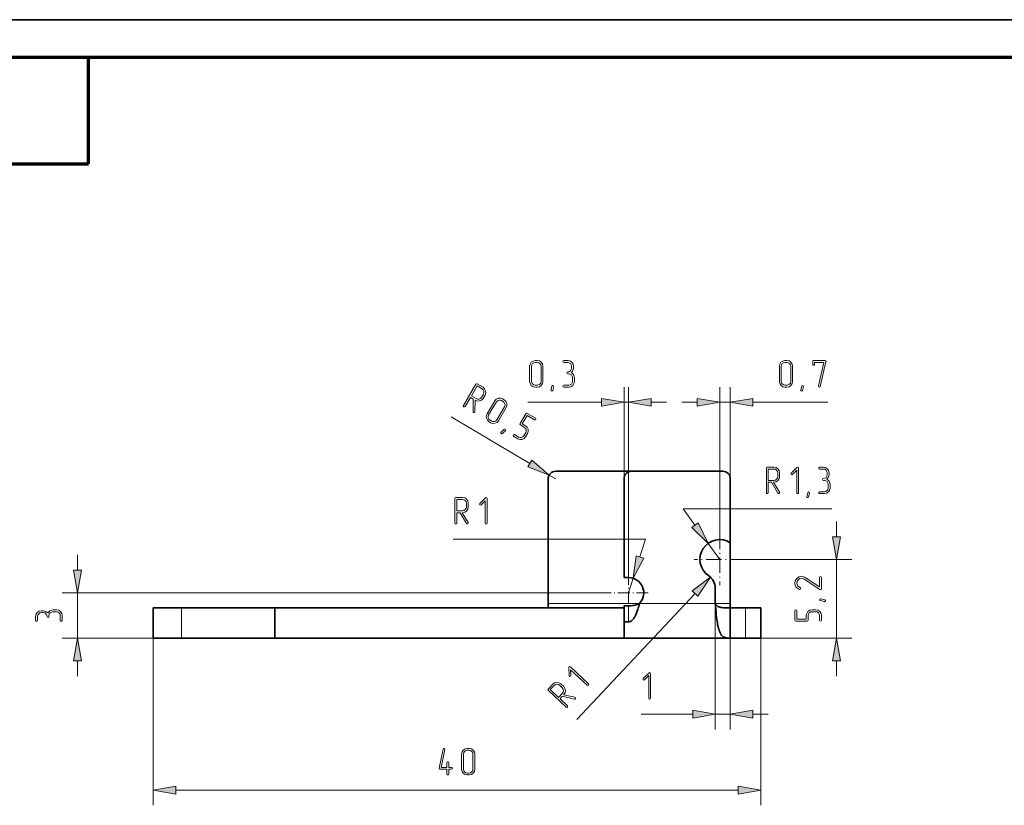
# Model space of a CAD drawing. Extents: x 0 to 420, y 0 to 297.
# Tile 4 of 13: x 81 to 211, y 194 to 297. Entities that reach past the tile are written whole.
import ezdxf

# ---------------------------------------------------------------- set-up
doc = ezdxf.new("R2010")
doc.units = 0
doc.linetypes.add('DASHDOT', pattern=[18.5, 12, -3, 0.5, -3])

msp = doc.modelspace()

# ---------------------------------------------------------------- linework, layer by layer
at = {"color": 7, "lineweight": 35}
for p, q in [((0, 297), (420, 297)), ((114.55, 219.51), (160.55, 219.51)), ((114.55, 215.51), (160.55, 215.51))]:
    msp.add_line(p, q, dxfattribs=at)
at = {"color": 7, "lineweight": 70}
for p, q in [((415, 292), (20, 292)), ((20, 278), (90, 278))]:
    msp.add_line(p, q, dxfattribs=at)
at = {"color": 7, "lineweight": 70, "ltscale": 0.35}
msp.add_line((90, 278), (90, 292), dxfattribs=at)
at = {"color": 7, "lineweight": 13, "ltscale": 0.302097}
for p, q in [((160.55, 236.51), (160.55, 248.6)), ((174.55, 236.51), (174.55, 248.6))]:
    msp.add_line(p, q, dxfattribs=at)
at = {"color": 7, "lineweight": 13}
for p, q in [((161.15, 224.11), (161.15, 248.6)), ((163.37, 228.57), (138.03, 228.57)), ((158.55, 221.51), (86.55, 221.51)), ((169.9, 221.42), (154.33, 204.8)), ((114.55, 215.51), (86.55, 215.51)), ((98.55, 215.51), (98.55, 193.51)), ((178.55, 215.51), (178.55, 193.51)), ((101.51, 195.51), (175.6, 195.51))]:
    msp.add_line(p, q, dxfattribs=at)
at = {"color": 7, "lineweight": 13, "ltscale": 0.482597}
msp.add_line((173.15, 229.29), (173.15, 248.6), dxfattribs=at)
at = {"color": 7, "lineweight": 13, "ltscale": 0.243285}
msp.add_line((147.87, 246.6), (157.6, 246.6), dxfattribs=at)
at = {"color": 7, "lineweight": 13, "ltscale": 0.015}
msp.add_line((160.55, 246.6), (161.15, 246.6), dxfattribs=at)
at = {"color": 7, "lineweight": 13, "ltscale": 0.05114}
msp.add_line((164.11, 246.6), (166.15, 246.6), dxfattribs=at)
at = {"color": 7, "lineweight": 13, "ltscale": 0.051139}
for p, q in [((168.15, 246.6), (170.2, 246.6)), ((188.55, 228.87), (188.55, 230.91)), ((88.55, 224.47), (88.55, 226.51)), ((88.55, 210.51), (88.55, 212.56)), ((188.55, 210.51), (188.55, 212.56)), ((177.51, 205.51), (179.55, 205.51))]:
    msp.add_line(p, q, dxfattribs=at)
at = {"color": 7, "lineweight": 13, "ltscale": 0.035}
msp.add_line((173.15, 246.6), (174.55, 246.6), dxfattribs=at)
at = {"color": 7, "lineweight": 13, "ltscale": 0.247217}
msp.add_line((177.51, 246.6), (187.4, 246.6), dxfattribs=at)
at = {"color": 7, "lineweight": 13, "ltscale": 0.301139}
msp.add_line((148.15, 238.53), (137.79, 244.67), dxfattribs=at)
at = {"color": 7, "lineweight": 35, "ltscale": 0.25}
msp.add_line((151.55, 237.51), (161.55, 237.51), dxfattribs=at)
at = {"color": 7, "lineweight": 35, "ltscale": 0.3}
msp.add_line((161.55, 237.51), (173.55, 237.51), dxfattribs=at)
at = {"color": 7, "lineweight": 35, "ltscale": 0.41}
msp.add_line((150.55, 220.11), (150.55, 236.51), dxfattribs=at)
at = {"color": 7, "lineweight": 13, "ltscale": 0.025}
msp.add_line((151.55, 236.51), (150.69, 237.02), dxfattribs=at)
at = {"color": 7, "lineweight": 35, "ltscale": 0.325}
msp.add_line((160.55, 236.51), (160.55, 223.51), dxfattribs=at)
at = {"color": 7, "lineweight": 35, "ltscale": 0.210228}
msp.add_line((174.55, 236.51), (174.55, 228.1), dxfattribs=at)
at = {"color": 7, "lineweight": 13, "ltscale": 0.490327}
msp.add_line((168.33, 232.57), (187.94, 232.57), dxfattribs=at)
at = {"color": 7, "lineweight": 13, "ltscale": 0.066648}
msp.add_line((169.89, 230.41), (168.33, 232.57), dxfattribs=at)
at = {"color": 7, "lineweight": 13, "ltscale": 0.061002}
msp.add_line((162.64, 226.24), (163.37, 228.57), dxfattribs=at)
at = {"color": 7, "linetype": 'DASHDOT', "lineweight": 13, "ltscale": 0.169}
for p, q in [((173.15, 229.29), (173.15, 222.53)), ((176.53, 225.91), (169.77, 225.91))]:
    msp.add_line(p, q, dxfattribs=at)
at = {"color": 7, "lineweight": 13, "ltscale": 0.065}
msp.add_line((173.15, 225.91), (171.63, 228.02), dxfattribs=at)
at = {"color": 7, "lineweight": 35, "ltscale": 0.199773}
msp.add_line((174.55, 220.11), (174.55, 228.1), dxfattribs=at)
at = {"color": 7, "lineweight": 13, "ltscale": 0.3505}
msp.add_line((176.53, 225.91), (190.55, 225.91), dxfattribs=at)
at = {"color": 7, "lineweight": 13, "ltscale": 0.26}
msp.add_line((188.55, 215.51), (188.55, 225.91), dxfattribs=at)
at = {"color": 7, "lineweight": 35, "ltscale": 0.015}
for p, q in [((160.55, 223.51), (161.15, 223.51)), ((150.55, 219.51), (150.55, 220.11)), ((160.55, 219.79), (161.15, 219.79)), ((174.55, 219.51), (174.55, 220.11)), ((160.55, 217.68), (161.15, 217.68))]:
    msp.add_line(p, q, dxfattribs=at)
at = {"color": 7, "linetype": 'DASHDOT', "lineweight": 13, "ltscale": 0.13}
for p, q in [((161.15, 224.11), (161.15, 218.91)), ((163.75, 221.51), (158.55, 221.51))]:
    msp.add_line(p, q, dxfattribs=at)
at = {"color": 7, "lineweight": 13, "ltscale": 0.05}
for p, q in [((161.15, 221.51), (161.75, 223.42)), ((172.55, 205.51), (174.55, 205.51))]:
    msp.add_line(p, q, dxfattribs=at)
at = {"color": 7, "lineweight": 35, "ltscale": 0.040132}
msp.add_line((172.55, 220.51), (172.55, 222.12), dxfattribs=at)
at = {"color": 7, "lineweight": 13, "ltscale": 0.15}
msp.add_line((88.55, 215.51), (88.55, 221.51), dxfattribs=at)
at = {"color": 7, "lineweight": 13, "ltscale": 0.425}
msp.add_line((172.55, 220.51), (172.55, 203.51), dxfattribs=at)
at = {"color": 7, "lineweight": 35, "ltscale": 0.093024}
for p, q in [((98.55, 219.51), (102.27, 219.51)), ((98.55, 215.51), (102.27, 215.51))]:
    msp.add_line(p, q, dxfattribs=at)
at = {"color": 7, "lineweight": 35, "ltscale": 0.1}
for p, q in [((98.55, 215.51), (98.55, 219.51)), ((114.55, 219.51), (114.55, 215.51)), ((178.55, 215.51), (178.55, 219.51))]:
    msp.add_line(p, q, dxfattribs=at)
at = {"color": 7, "lineweight": 35, "ltscale": 0.306976}
for p, q in [((102.27, 219.51), (114.55, 219.51)), ((102.27, 215.51), (114.55, 215.51))]:
    msp.add_line(p, q, dxfattribs=at)
at = {"color": 7, "lineweight": 13, "ltscale": 0.1}
for p, q in [((102.27, 215.51), (102.27, 219.51)), ((176.55, 215.51), (176.55, 219.51))]:
    msp.add_line(p, q, dxfattribs=at)
at = {"color": 7, "lineweight": 13, "ltscale": 0.300706}
msp.add_line((162.58, 220.11), (150.55, 220.11), dxfattribs=at)
at = {"color": 7, "lineweight": 35, "ltscale": 0.052868}
msp.add_line((160.55, 217.68), (160.55, 219.79), dxfattribs=at)
at = {"color": 7, "lineweight": 13, "ltscale": 0.052868}
msp.add_line((161.15, 217.68), (161.15, 219.79), dxfattribs=at)
at = {"color": 7, "lineweight": 13, "ltscale": 0.250303}
msp.add_line((162.58, 220.11), (172.59, 220.11), dxfattribs=at)
at = {"color": 7, "lineweight": 13, "ltscale": 0.04899}
msp.add_line((174.55, 220.11), (172.59, 220.11), dxfattribs=at)
at = {"color": 7, "lineweight": 13, "ltscale": 0.415}
msp.add_line((174.55, 220.11), (174.55, 203.51), dxfattribs=at)
at = {"color": 7, "lineweight": 35, "ltscale": 0.099636}
msp.add_line((174.55, 215.53), (174.55, 219.51), dxfattribs=at)
at = {"color": 7, "lineweight": 35, "ltscale": 0.05}
for p, q in [((174.55, 219.51), (176.55, 219.51)), ((176.55, 219.51), (178.55, 219.51)), ((174.55, 215.51), (176.55, 215.51)), ((176.55, 215.51), (178.55, 215.51))]:
    msp.add_line(p, q, dxfattribs=at)
at = {"color": 7, "lineweight": 35, "ltscale": 0.054202}
msp.add_line((160.55, 215.51), (160.55, 217.68), dxfattribs=at)
at = {"color": 7, "lineweight": 35, "ltscale": 0.35}
msp.add_line((160.55, 215.51), (174.55, 215.51), dxfattribs=at)
at = {"color": 7, "lineweight": 35, "ltscale": 0.000418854}
msp.add_line((174.55, 215.51), (174.55, 215.53), dxfattribs=at)
at = {"color": 7, "lineweight": 13, "ltscale": 0.4}
msp.add_line((174.55, 215.51), (190.55, 215.51), dxfattribs=at)
at = {"color": 7, "lineweight": 13, "ltscale": 0.170044}
msp.add_line((162.8, 205.51), (169.6, 205.51), dxfattribs=at)
at = {"color": 7, "lineweight": 13}
for points in [[(149.87, 249.34), (149.87, 251.34), (149.81, 251.63), (149.65, 251.88), (149.4, 252.04), (149.12, 252.1), (148.87, 252.1), (148.57, 252.03), (148.33, 251.87), (148.17, 251.62), (148.12, 251.34), (148.12, 249.34), (148.17, 249.06), (148.34, 248.82), (148.58, 248.65), (148.87, 248.6), (149.12, 248.6), (149.4, 248.65), (149.65, 248.82), (149.81, 249.06)], [(149.62, 249.34), (149.58, 249.14), (149.47, 248.99), (149.31, 248.88), (149.12, 248.85), (148.87, 248.85), (148.68, 248.88), (148.52, 248.99), (148.41, 249.15), (148.37, 249.34), (148.37, 251.34), (148.4, 251.53), (148.51, 251.7), (148.67, 251.8), (148.87, 251.84), (149.12, 251.84), (149.31, 251.8), (149.47, 251.7), (149.58, 251.53), (149.62, 251.34)], [(153.61, 250.51), (153.81, 250.77), (153.88, 251.09), (153.88, 251.34), (153.83, 251.63), (153.67, 251.88), (153.42, 252.04), (153.14, 252.1), (152.63, 252.1), (152.54, 252.05), (152.51, 251.97), (152.54, 251.88), (152.63, 251.84), (153.14, 251.84), (153.33, 251.8), (153.49, 251.7), (153.6, 251.53), (153.64, 251.34), (153.64, 251.09), (153.6, 250.9), (153.49, 250.74), (153.33, 250.63), (153.14, 250.6), (153.04, 250.56), (153.01, 250.47), (153.04, 250.38), (153.14, 250.35), (153.26, 250.35), (153.45, 250.3), (153.62, 250.2), (153.72, 250.03), (153.76, 249.84), (153.76, 249.34), (153.72, 249.15), (153.62, 248.99), (153.45, 248.88), (153.26, 248.85), (152.63, 248.85), (152.54, 248.81), (152.51, 248.72), (152.54, 248.63), (152.63, 248.6), (153.26, 248.6), (153.55, 248.65), (153.79, 248.82), (153.95, 249.06), (154.01, 249.34), (154.01, 249.84), (153.89, 250.24)], [(182.76, 249.34), (182.76, 251.34), (182.7, 251.63), (182.54, 251.88), (182.29, 252.04), (182.01, 252.1), (181.75, 252.1), (181.46, 252.03), (181.22, 251.87), (181.06, 251.62), (181.01, 251.34), (181.01, 249.34), (181.06, 249.06), (181.23, 248.82), (181.47, 248.65), (181.75, 248.6), (182.01, 248.6), (182.29, 248.65), (182.54, 248.82), (182.7, 249.06)], [(182.51, 249.34), (182.47, 249.14), (182.36, 248.99), (182.19, 248.88), (182.01, 248.85), (181.75, 248.85), (181.57, 248.88), (181.41, 248.99), (181.29, 249.15), (181.26, 249.34), (181.26, 251.34), (181.29, 251.53), (181.4, 251.7), (181.56, 251.8), (181.75, 251.84), (182.01, 251.84), (182.19, 251.8), (182.36, 251.7), (182.47, 251.53), (182.51, 251.34)], [(187.15, 251.94), (187.16, 251.98), (187.12, 252.06), (187.03, 252.1), (185.52, 252.1), (185.43, 252.06), (185.4, 251.97), (185.4, 251.59), (185.44, 251.5), (185.52, 251.47), (185.62, 251.5), (185.65, 251.59), (185.65, 251.84), (186.87, 251.84), (186.15, 248.75), (186.15, 248.71), (186.19, 248.63), (186.28, 248.6), (186.35, 248.62), (186.4, 248.69)], [(140.93, 246.88), (140.96, 246.86), (141.23, 246.76), (141.53, 246.78), (141.79, 246.9), (141.98, 247.12), (142.24, 247.55), (142.34, 247.83), (142.32, 248.12), (142.19, 248.39), (141.98, 248.58), (141.22, 249.03), (141.13, 249.04), (141.05, 248.98), (139.4, 246.18), (139.38, 246.09), (139.44, 246.02), (139.53, 246), (139.61, 246.06), (140.31, 247.24), (140.68, 247.02), (140.67, 245.36), (140.68, 245.29), (140.73, 245.25), (140.82, 245.24), (140.9, 245.29), (140.92, 245.36)], [(140.44, 247.46), (141.21, 248.75), (141.85, 248.36), (141.99, 248.23), (142.08, 248.06), (142.09, 247.86), (142.02, 247.68), (141.77, 247.25), (141.64, 247.1), (141.46, 247.02), (141.27, 247.01), (141.08, 247.08)], [(151.31, 248.66), (151.18, 248.17), (151.14, 248.09), (151.06, 248.07), (150.97, 248.11), (150.93, 248.19), (150.94, 248.23), (151.06, 248.72), (151.11, 248.8), (151.18, 248.82), (151.27, 248.79), (151.32, 248.7)], [(184.2, 248.66), (184.07, 248.17), (184.03, 248.09), (183.95, 248.07), (183.86, 248.11), (183.82, 248.19), (183.83, 248.23), (183.95, 248.72), (184, 248.8), (184.07, 248.82), (184.16, 248.79), (184.2, 248.7)], [(144.01, 244.17), (145.03, 245.9), (145.13, 246.17), (145.11, 246.46), (144.99, 246.73), (144.77, 246.93), (144.55, 247.05), (144.27, 247.15), (143.98, 247.13), (143.71, 247), (143.53, 246.79), (142.51, 245.07), (142.41, 244.79), (142.43, 244.5), (142.55, 244.23), (142.77, 244.04), (142.98, 243.91), (143.26, 243.81), (143.55, 243.83), (143.82, 243.96)], [(143.8, 244.3), (143.66, 244.15), (143.49, 244.07), (143.29, 244.06), (143.11, 244.13), (142.9, 244.26), (142.75, 244.38), (142.67, 244.56), (142.65, 244.75), (142.72, 244.94), (143.74, 246.66), (143.87, 246.81), (144.05, 246.89), (144.24, 246.9), (144.43, 246.84), (144.64, 246.71), (144.78, 246.58), (144.87, 246.4), (144.88, 246.2), (144.82, 246.02)], [(157.6, 246.07), (160.55, 246.6), (157.6, 247.12)], [(164.11, 247.12), (161.15, 246.6), (164.11, 246.07)], [(170.2, 246.07), (173.15, 246.6), (170.2, 247.12)], [(177.51, 247.12), (174.55, 246.6), (177.51, 246.07)], [(147.58, 242.06), (147.83, 242.49), (147.93, 242.77), (147.91, 243.06), (147.78, 243.32), (147.57, 243.52), (147.14, 243.77), (147.78, 244.85), (148.74, 244.28), (148.85, 244.27), (148.92, 244.32), (148.93, 244.41), (148.87, 244.5), (147.8, 245.13), (147.7, 245.15), (147.63, 245.08), (146.86, 243.79), (146.84, 243.7), (146.9, 243.62), (147.44, 243.3), (147.59, 243.17), (147.67, 243), (147.68, 242.8), (147.62, 242.62), (147.36, 242.19), (147.23, 242.04), (147.06, 241.96), (146.86, 241.95), (146.68, 242.02), (146.14, 242.34), (146.04, 242.35), (145.97, 242.29), (145.95, 242.2), (146.01, 242.12), (146.55, 241.8), (146.82, 241.7), (147.12, 241.72), (147.38, 241.84)], [(144.91, 242.85), (144.55, 242.5), (144.47, 242.45), (144.39, 242.47), (144.33, 242.55), (144.34, 242.64), (144.36, 242.67), (144.73, 243.03), (144.8, 243.07), (144.88, 243.05), (144.94, 242.98), (144.93, 242.89)], [(147.89, 238.08), (150.69, 237.02), (148.42, 238.98)], [(180.26, 236.06), (180.29, 236.06), (180.58, 236.12), (180.83, 236.28), (180.99, 236.53), (181.05, 236.81), (181.05, 237.31), (180.99, 237.6), (180.83, 237.85), (180.58, 238.01), (180.29, 238.07), (179.42, 238.07), (179.33, 238.03), (179.3, 237.94), (179.3, 234.69), (179.33, 234.6), (179.42, 234.57), (179.51, 234.6), (179.55, 234.69), (179.55, 236.06), (179.98, 236.06), (180.82, 234.63), (180.86, 234.58), (180.92, 234.57), (181.01, 234.6), (181.05, 234.69), (181.03, 234.75)], [(179.55, 236.32), (179.55, 237.81), (180.29, 237.81), (180.48, 237.77), (180.65, 237.67), (180.76, 237.5), (180.8, 237.31), (180.8, 236.81), (180.76, 236.62), (180.65, 236.46), (180.48, 236.35), (180.29, 236.32)], [(183.54, 234.69), (183.54, 237.94), (183.51, 238.03), (183.41, 238.06), (183.33, 238.02), (182.58, 237.28), (182.54, 237.19), (182.58, 237.1), (182.67, 237.06), (182.76, 237.1), (183.29, 237.64), (183.29, 234.69), (183.33, 234.6), (183.42, 234.57), (183.51, 234.6)], [(187.28, 236.48), (187.49, 236.74), (187.56, 237.06), (187.56, 237.31), (187.5, 237.6), (187.35, 237.85), (187.1, 238.01), (186.81, 238.07), (186.31, 238.07), (186.22, 238.02), (186.19, 237.94), (186.22, 237.85), (186.31, 237.81), (186.81, 237.81), (187.01, 237.77), (187.17, 237.67), (187.27, 237.5), (187.32, 237.31), (187.32, 237.06), (187.27, 236.87), (187.17, 236.71), (187, 236.6), (186.81, 236.57), (186.72, 236.53), (186.69, 236.44), (186.72, 236.35), (186.81, 236.32), (186.94, 236.32), (187.13, 236.27), (187.29, 236.17), (187.4, 236), (187.44, 235.81), (187.44, 235.31), (187.4, 235.12), (187.29, 234.96), (187.13, 234.85), (186.94, 234.82), (186.31, 234.82), (186.22, 234.78), (186.19, 234.69), (186.22, 234.6), (186.31, 234.57), (186.94, 234.57), (187.22, 234.62), (187.47, 234.79), (187.63, 235.03), (187.69, 235.31), (187.69, 235.81), (187.57, 236.21)], [(184.99, 234.63), (184.86, 234.14), (184.81, 234.06), (184.74, 234.04), (184.65, 234.08), (184.61, 234.16), (184.61, 234.2), (184.74, 234.69), (184.79, 234.77), (184.86, 234.79), (184.95, 234.75), (184.99, 234.67)], [(139.25, 232.06), (139.28, 232.06), (139.56, 232.12), (139.81, 232.28), (139.97, 232.53), (140.03, 232.81), (140.03, 233.31), (139.97, 233.6), (139.81, 233.85), (139.56, 234.01), (139.28, 234.07), (138.4, 234.07), (138.31, 234.03), (138.28, 233.94), (138.28, 230.69), (138.31, 230.6), (138.4, 230.57), (138.49, 230.6), (138.53, 230.69), (138.53, 232.06), (138.96, 232.06), (139.8, 230.63), (139.84, 230.58), (139.9, 230.57), (139.99, 230.6), (140.03, 230.69), (140.01, 230.75)], [(138.53, 232.32), (138.53, 233.81), (139.28, 233.81), (139.47, 233.77), (139.63, 233.67), (139.74, 233.5), (139.78, 233.31), (139.78, 232.81), (139.74, 232.62), (139.63, 232.46), (139.47, 232.35), (139.28, 232.32)], [(142.52, 230.69), (142.52, 233.94), (142.49, 234.03), (142.39, 234.06), (142.31, 234.02), (141.57, 233.28), (141.52, 233.19), (141.57, 233.1), (141.65, 233.06), (141.74, 233.1), (142.27, 233.64), (142.27, 230.69), (142.31, 230.6), (142.4, 230.57), (142.49, 230.6)], [(169.47, 230.1), (171.63, 228.02), (170.31, 230.71)], [(188.03, 228.87), (188.55, 225.91), (189.07, 228.87)], [(162.14, 226.39), (161.75, 223.42), (163.14, 226.08)], [(88.03, 224.47), (88.55, 221.51), (89.07, 224.47)], [(170.28, 221.06), (171.92, 223.58), (169.52, 221.78)], [(186.55, 223.53), (186.51, 223.63), (186.43, 223.66), (186.34, 223.62), (186.3, 223.53), (186.3, 222.27), (184.42, 223.51), (184.16, 223.64), (183.91, 223.68), (183.58, 223.61), (183.3, 223.39), (183.11, 223.08), (183.05, 222.75), (183.09, 222.5), (183.19, 222.29), (183.38, 222.1), (183.65, 221.96), (183.69, 221.95), (183.78, 222), (183.82, 222.09), (183.79, 222.15), (183.73, 222.19), (183.41, 222.42), (183.31, 222.76), (183.36, 223.01), (183.48, 223.22), (183.68, 223.37), (183.91, 223.42), (184.1, 223.39), (184.18, 223.36), (184.28, 223.31), (186.36, 221.93), (186.42, 221.91), (186.51, 221.95), (186.55, 222.04)], [(186.49, 220.71), (186.98, 220.58), (187.06, 220.54), (187.08, 220.47), (187.04, 220.37), (186.96, 220.33), (186.92, 220.34), (186.43, 220.47), (186.35, 220.51), (186.33, 220.58), (186.36, 220.68), (186.45, 220.72)], [(84.64, 218.86), (84.38, 219.06), (84.06, 219.13), (83.81, 219.13), (83.52, 219.08), (83.27, 218.92), (83.11, 218.67), (83.05, 218.39), (83.05, 217.88), (83.09, 217.79), (83.18, 217.76), (83.27, 217.79), (83.3, 217.88), (83.3, 218.39), (83.35, 218.58), (83.45, 218.74), (83.62, 218.85), (83.81, 218.89), (84.06, 218.89), (84.25, 218.85), (84.41, 218.74), (84.52, 218.58), (84.55, 218.39), (84.59, 218.29), (84.68, 218.26), (84.77, 218.29), (84.8, 218.39), (84.8, 218.51), (84.84, 218.7), (84.95, 218.87), (85.12, 218.97), (85.31, 219.01), (85.81, 219.01), (86, 218.97), (86.16, 218.87), (86.27, 218.7), (86.3, 218.51), (86.3, 217.88), (86.34, 217.79), (86.43, 217.76), (86.52, 217.79), (86.55, 217.88), (86.55, 218.51), (86.5, 218.8), (86.33, 219.04), (86.09, 219.21), (85.81, 219.26), (85.31, 219.26), (84.91, 219.14)], [(185.81, 219.26), (185.31, 219.26), (185.02, 219.21), (184.78, 219.04), (184.61, 218.8), (184.56, 218.52), (184.56, 218.02), (183.3, 218.02), (183.3, 219.14), (183.26, 219.23), (183.18, 219.26), (183.09, 219.23), (183.05, 219.14), (183.05, 217.89), (183.09, 217.8), (183.18, 217.77), (184.68, 217.77), (184.78, 217.8), (184.81, 217.89), (184.81, 218.52), (184.84, 218.71), (184.95, 218.87), (185.12, 218.98), (185.31, 219.01), (185.81, 219.01), (186, 218.98), (186.16, 218.87), (186.27, 218.71), (186.3, 218.52), (186.3, 217.89), (186.34, 217.8), (186.43, 217.77), (186.52, 217.8), (186.55, 217.89), (186.55, 218.52), (186.5, 218.8), (186.33, 219.04), (186.09, 219.21)], [(89.07, 212.56), (88.55, 215.51), (88.03, 212.56)], [(189.07, 212.56), (188.55, 215.51), (188.03, 212.56)], [(155.85, 209.53), (153.48, 211.75), (153.39, 211.79), (153.3, 211.74), (153.27, 211.66), (153.31, 210.6), (153.34, 210.51), (153.43, 210.48), (153.52, 210.52), (153.55, 210.61), (153.52, 211.36), (155.68, 209.34), (155.77, 209.31), (155.86, 209.35), (155.89, 209.44)], [(164.05, 207.63), (164.05, 210.88), (164.01, 210.98), (163.92, 211.01), (163.84, 210.97), (163.09, 210.22), (163.05, 210.14), (163.09, 210.05), (163.18, 210.01), (163.26, 210.05), (163.8, 210.59), (163.8, 207.63), (163.84, 207.54), (163.92, 207.51), (164.01, 207.54)], [(152.61, 208.08), (152.63, 208.1), (152.78, 208.35), (152.83, 208.64), (152.77, 208.92), (152.6, 209.16), (152.23, 209.5), (151.98, 209.66), (151.69, 209.71), (151.4, 209.64), (151.17, 209.47), (150.57, 208.83), (150.53, 208.74), (150.58, 208.65), (152.95, 206.43), (153.04, 206.39), (153.12, 206.44), (153.16, 206.52), (153.12, 206.61), (152.12, 207.55), (152.41, 207.87), (154.03, 207.5), (154.1, 207.49), (154.15, 207.53), (154.18, 207.62), (154.15, 207.71), (154.09, 207.74)], [(151.93, 207.73), (150.84, 208.75), (151.35, 209.3), (151.51, 209.41), (151.7, 209.45), (151.9, 209.42), (152.06, 209.32), (152.42, 208.98), (152.54, 208.82), (152.58, 208.63), (152.55, 208.43), (152.44, 208.27)], [(169.6, 204.99), (172.55, 205.51), (169.6, 206.03)], [(177.51, 206.03), (174.55, 205.51), (177.51, 204.99)], [(137.46, 198.51), (137.46, 199.14), (137.42, 199.23), (137.33, 199.26), (137.25, 199.23), (137.21, 199.14), (137.21, 198.51), (136.48, 198.51), (136.96, 200.86), (136.96, 200.89), (136.92, 200.98), (136.83, 201.01), (136.75, 200.99), (136.71, 200.91), (136.21, 198.41), (136.21, 198.38), (136.24, 198.29), (136.33, 198.26), (137.21, 198.26), (137.21, 197.63), (137.24, 197.54), (137.33, 197.51), (137.42, 197.54), (137.46, 197.63), (137.46, 198.26), (137.84, 198.26), (137.93, 198.3), (137.96, 198.39), (137.93, 198.47), (137.84, 198.51)], [(140.9, 198.26), (140.9, 200.26), (140.85, 200.55), (140.68, 200.79), (140.44, 200.96), (140.15, 201.01), (139.9, 201.01), (139.61, 200.95), (139.37, 200.79), (139.21, 200.54), (139.15, 200.26), (139.15, 198.26), (139.21, 197.97), (139.37, 197.73), (139.61, 197.56), (139.9, 197.51), (140.15, 197.51), (140.44, 197.56), (140.68, 197.73), (140.85, 197.97)], [(140.65, 198.26), (140.62, 198.06), (140.51, 197.91), (140.34, 197.79), (140.15, 197.76), (139.9, 197.76), (139.71, 197.79), (139.55, 197.91), (139.44, 198.06), (139.41, 198.26), (139.41, 200.26), (139.44, 200.45), (139.55, 200.61), (139.71, 200.72), (139.9, 200.76), (140.15, 200.76), (140.34, 200.72), (140.51, 200.61), (140.62, 200.45), (140.65, 200.26)], [(101.51, 196.03), (98.55, 195.51), (101.51, 194.99)], [(175.6, 194.99), (178.55, 195.51), (175.6, 196.03)]]:
    msp.add_lwpolyline(points, close=True, dxfattribs=at)
at = {"color": 7, "lineweight": 35}
for points in [[(162.58, 220.11), (162.51, 220.07), (162.42, 220.03), (162.3, 219.98), (162.15, 219.93), (161.99, 219.88), (161.83, 219.85), (161.65, 219.82), (161.43, 219.8), (161.29, 219.8), (161.15, 219.79)], [(162.58, 220.11), (162.49, 219.72), (162.43, 219.53), (162.38, 219.34), (162.3, 219.1), (162.21, 218.85), (162.11, 218.62), (162.01, 218.42), (161.96, 218.32), (161.9, 218.23), (161.82, 218.11), (161.73, 218), (161.68, 217.95), (161.63, 217.9), (161.56, 217.84), (161.49, 217.78), (161.41, 217.74), (161.33, 217.71), (161.24, 217.69), (161.15, 217.68)], [(174.55, 215.53), (174.35, 215.53), (174.16, 215.55), (174.07, 215.56), (173.99, 215.57), (173.92, 215.59), (173.85, 215.61), (173.77, 215.64), (173.69, 215.68), (173.62, 215.72), (173.57, 215.75), (173.52, 215.79), (173.44, 215.88), (173.36, 215.97), (173.32, 216.04), (173.27, 216.11), (173.2, 216.26), (173.13, 216.43), (173.08, 216.56), (173.03, 216.7), (172.99, 216.85), (172.95, 217.01), (172.88, 217.34), (172.84, 217.55), (172.81, 217.76), (172.75, 218.2), (172.7, 218.67), (172.67, 219.02), (172.64, 219.37), (172.61, 219.74), (172.59, 220.11)], [(174.55, 219.51), (174.06, 219.52), (173.86, 219.52), (173.62, 219.54), (173.44, 219.56), (173.29, 219.59), (173.16, 219.62), (173.03, 219.67), (172.92, 219.72), (172.83, 219.79), (172.76, 219.85), (172.69, 219.93), (172.66, 219.97), (172.64, 220.02), (172.59, 220.11)]]:
    msp.add_lwpolyline(points, dxfattribs=at)
for centre, radius, start, end in [((151.55, 236.51), 1, 90, 180), ((161.55, 236.51), 1, 90, 180), ((173.55, 236.51), 1, 0, 90), ((173.15, 225.91), 2.6, 57.421, 235.5826), ((161.15, 221.51), 2, 315.573, 90), ((170.55, 222.12), 2, 360, 55.5826), ((174.55, 220.51), 2, 180, 191.537)]:
    msp.add_arc(centre, radius, start, end, dxfattribs=at)
at = {"color": 7, "lineweight": 13}
for points in [[(157.6, 246.07), (160.55, 246.6), (157.6, 246.07), (157.6, 247.12)], [(164.11, 247.12), (161.15, 246.6), (164.11, 247.12), (164.11, 246.07)], [(170.2, 246.07), (173.15, 246.6), (170.2, 246.07), (170.2, 247.12)], [(177.51, 247.12), (174.55, 246.6), (177.51, 247.12), (177.51, 246.07)], [(147.89, 238.08), (150.69, 237.02), (147.89, 238.08), (148.42, 238.98)], [(169.47, 230.1), (171.63, 228.02), (169.47, 230.1), (170.31, 230.71)], [(188.03, 228.87), (188.55, 225.91), (188.03, 228.87), (189.07, 228.87)], [(162.14, 226.39), (161.75, 223.42), (162.14, 226.39), (163.14, 226.08)], [(88.03, 224.47), (88.55, 221.51), (88.03, 224.47), (89.07, 224.47)], [(170.28, 221.06), (171.92, 223.58), (170.28, 221.06), (169.52, 221.78)], [(89.07, 212.56), (88.55, 215.51), (89.07, 212.56), (88.03, 212.56)], [(189.07, 212.56), (188.55, 215.51), (189.07, 212.56), (188.03, 212.56)], [(169.6, 204.99), (172.55, 205.51), (169.6, 204.99), (169.6, 206.03)], [(177.51, 206.03), (174.55, 205.51), (177.51, 206.03), (177.51, 204.99)], [(101.51, 196.03), (98.55, 195.51), (101.51, 196.03), (101.51, 194.99)], [(175.6, 194.99), (178.55, 195.51), (175.6, 194.99), (175.6, 196.03)]]:
    msp.add_solid(points, dxfattribs=at)

doc.saveas('drawing.dxf')
